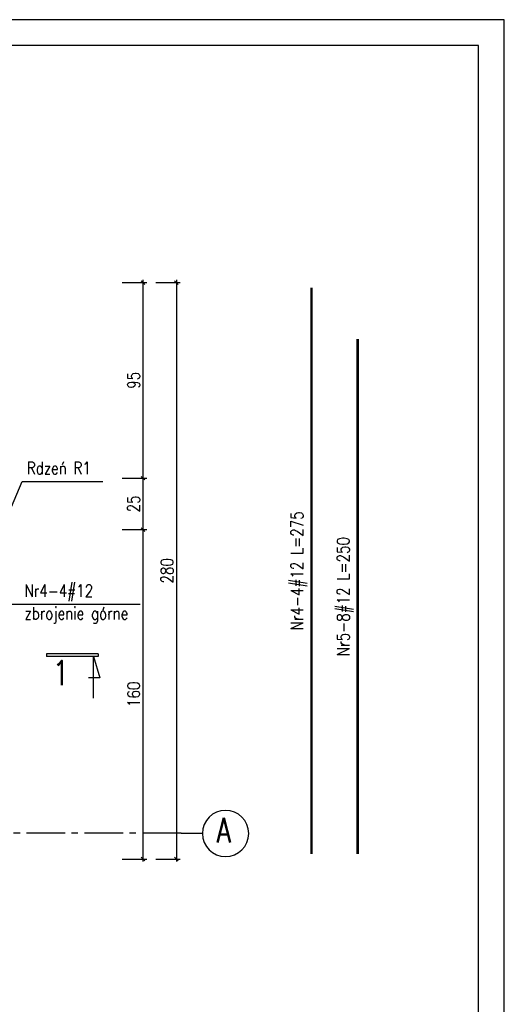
# Model space of a CAD drawing. Header units: millimetres. Extents: x 1295067 to 1326940, y -195766 to -188341.
# Tile 5 of 9: x 1303215 to 1305567, y -193124 to -188341. Entities that reach past the tile are written whole.
import ezdxf
from ezdxf.enums import TextEntityAlignment as Align

# ---------------------------------------------------------------- set-up
doc = ezdxf.new("R2010")
doc.units = ezdxf.units.MM
doc.header["$LTSCALE"] = 250
doc.linetypes.add('CENTER2', pattern=[1.125, 0.75, -0.125, 0.125, -0.125])
for name, color, linetype in [('11 - opisy TXT2', 4, 'Continuous'), ('111 - opisy TXT3', 2, 'Continuous'), ('2 - linie odniesienia opisy', 8, 'Continuous'), ('44 - osie 2', 6, 'CENTER2'), ('8 - zbrojenie', 8, 'Continuous')]:
    doc.layers.add(name, color=color, linetype=linetype)
doc.styles.add('TXT2', font='simplex.shx', dxfattribs={"width": 0.8, "height": 60})
doc.styles.add('TXT3', font='simplex.shx', dxfattribs={"width": 0.8, "height": 120})
doc.dimstyles.new('R1 - centymetry', dxfattribs={"dimtxt": 60, "dimasz": 17.5, "dimexe": 18.75, "dimexo": 18.75, "dimgap": 0.375, "dimtad": 0, "dimdec": 1, "dimlfac": 0.1, "dimrnd": 0.5, "dimdsep": 46, "dimtxsty": 'TXT2', "dimblk1": 'OBLIQUE', "dimblk2": 'OBLIQUE', "dimsah": 1, "dimcen": -0.75, "dimdle": 12.5, "dimclrt": 4, "dimadec": 0, "dimazin": 0, "dimtfac": 0.75, "dimtdec": 1, "dimtix": 1, "dimtmove": 2, "dimatfit": 3, "dimldrblk": 'OBLIQUE', "dimfxl": 100, "dimfxlon": 1, "dimtvp": 0.75, "dimtolj": 1, "dimtzin": 0, "dimarcsym": 0})
doc.dimstyles.new('wym zbr', dxfattribs={"dimtxt": 60, "dimasz": 35, "dimexe": 37.5, "dimexo": 37.5, "dimgap": 0.75, "dimtad": 0, "dimdec": 0, "dimlfac": 0.1, "dimzin": 0, "dimdsep": 46, "dimtxsty": 'TXT2', "dimblk1": 'OBLIQUE', "dimblk2": 'OBLIQUE', "dimsah": 1, "dimcen": -1.5, "dimdle": 25, "dimse1": 1, "dimse2": 1, "dimsd1": 1, "dimsd2": 1, "dimclrt": 4, "dimadec": 0, "dimazin": 0, "dimtfac": 0.75, "dimtdec": 0, "dimtix": 1, "dimtmove": 2, "dimatfit": 3, "dimldrblk": 'OBLIQUE', "dimfxl": 200, "dimfxlon": 1, "dimtvp": 0.75, "dimtolj": 1, "dimtzin": 0, "dimarcsym": 0})

# ---------------------------------------------------------------- blocks, each defined once
blk = doc.blocks.new('pozycj-l')
at = {"layer": '111 - opisy TXT3', "linetype": 'Continuous'}
blk.add_circle((-72, -0.2), 37.4, dxfattribs=at)
at = {"layer": '2 - linie odniesienia opisy', "linetype": 'Continuous'}
blk.add_line((0, 0), (-34.6, 0), dxfattribs=at)
at = {"layer": '111 - opisy TXT3', "linetype": 'Continuous', "style": 'TXT2', "width": 0.75}
blk.add_attdef('NR', text='', height=40, dxfattribs=at).set_placement((-71.7, -19.8), align=Align.CENTER)
blk = doc.blocks.new('_OBLIQUE')
at = {"color": 0, "linetype": 'ByBlock'}
blk.add_line((-0.5, -0.5), (0.5, 0.5), dxfattribs=at)
blk = doc.blocks.new('*D31')
at = {"layer": '2 - linie odniesienia opisy', "color": 0, "lineweight": -2, "transparency": 16777216}
for p, q in [((1303813.1, -189605.5), (1303813.1, -190580.5)), ((1303713.1, -189618), (1303831.9, -189618)), ((1303713.1, -190568), (1303831.9, -190568))]:
    blk.add_line(p, q, dxfattribs=at)
at = {"layer": 'Defpoints', "color": 0, "transparency": 16777216}
for p in [(1303191.1, -189618), (1303191.1, -190568), (1303813.1, -190568)]:
    blk.add_point(p, dxfattribs=at)
at = {"layer": '2 - linie odniesienia opisy', "color": 0, "linetype": 'ByBlock', "lineweight": -2, "transparency": 16777216, "xscale": 17.5, "yscale": 17.5, "zscale": 17.5}
for p, rotation in [((1303813.1, -189618), 90), ((1303813.1, -190568), 270)]:
    blk.add_blockref('_OBLIQUE', p, dxfattribs=dict(at, rotation=rotation))
at = {"layer": '2 - linie odniesienia opisy', "color": 4, "transparency": 16777216, "insert": (1303768.1, -190093), "char_height": 60, "attachment_point": 5, "rotation": 90, "style": 'TXT2'}
blk.add_mtext('\\A1;95', dxfattribs=at)
blk = doc.blocks.new('*D32')
at = {"layer": '2 - linie odniesienia opisy', "color": 0, "lineweight": -2, "transparency": 16777216}
for p, q in [((1303813.1, -190555.5), (1303813.1, -190830.5)), ((1303713.1, -190568), (1303831.9, -190568)), ((1303713.1, -190818), (1303831.9, -190818))]:
    blk.add_line(p, q, dxfattribs=at)
at = {"layer": 'Defpoints', "color": 0, "transparency": 16777216}
for p in [(1303191.1, -190568), (1303191.1, -190818), (1303813.1, -190818)]:
    blk.add_point(p, dxfattribs=at)
at = {"layer": '2 - linie odniesienia opisy', "color": 0, "linetype": 'ByBlock', "lineweight": -2, "transparency": 16777216, "xscale": 17.5, "yscale": 17.5, "zscale": 17.5}
for p, rotation in [((1303813.1, -190568), 90), ((1303813.1, -190818), 270)]:
    blk.add_blockref('_OBLIQUE', p, dxfattribs=dict(at, rotation=rotation))
at = {"layer": '2 - linie odniesienia opisy', "color": 4, "transparency": 16777216, "insert": (1303768.1, -190693), "char_height": 60, "attachment_point": 5, "rotation": 90, "style": 'TXT2'}
blk.add_mtext('\\A1;25', dxfattribs=at)
blk = doc.blocks.new('*D33')
at = {"layer": '2 - linie odniesienia opisy', "color": 0, "lineweight": -2, "transparency": 16777216}
for p, q in [((1303813.1, -190805.5), (1303813.1, -192430.5)), ((1303713.1, -190818), (1303831.9, -190818)), ((1303713.1, -192418), (1303831.9, -192418))]:
    blk.add_line(p, q, dxfattribs=at)
at = {"layer": 'Defpoints', "color": 0, "transparency": 16777216}
for p in [(1303191.1, -190818), (1303191.1, -192418), (1303813.1, -192418)]:
    blk.add_point(p, dxfattribs=at)
at = {"layer": '2 - linie odniesienia opisy', "color": 0, "linetype": 'ByBlock', "lineweight": -2, "transparency": 16777216, "xscale": 17.5, "yscale": 17.5, "zscale": 17.5}
for p, rotation in [((1303813.1, -190818), 90), ((1303813.1, -192418), 270)]:
    blk.add_blockref('_OBLIQUE', p, dxfattribs=dict(at, rotation=rotation))
at = {"layer": '2 - linie odniesienia opisy', "color": 4, "transparency": 16777216, "insert": (1303768.1, -191618), "char_height": 60, "attachment_point": 5, "rotation": 90, "style": 'TXT2'}
blk.add_mtext('\\A1;160', dxfattribs=at)
blk = doc.blocks.new('*D34')
at = {"layer": '2 - linie odniesienia opisy', "color": 0, "lineweight": -2, "transparency": 16777216}
for p, q in [((1303975.7, -189605.5), (1303975.7, -192430.5)), ((1303875.7, -189618), (1303994.5, -189618)), ((1303875.7, -192418), (1303994.5, -192418))]:
    blk.add_line(p, q, dxfattribs=at)
at = {"layer": 'Defpoints', "color": 0, "transparency": 16777216}
for p in [(1303191.1, -189618), (1303191.1, -192418), (1303975.7, -192418)]:
    blk.add_point(p, dxfattribs=at)
at = {"layer": '2 - linie odniesienia opisy', "color": 0, "linetype": 'ByBlock', "lineweight": -2, "transparency": 16777216, "xscale": 17.5, "yscale": 17.5, "zscale": 17.5}
for p, rotation in [((1303975.7, -189618), 90), ((1303975.7, -192418), 270)]:
    blk.add_blockref('_OBLIQUE', p, dxfattribs=dict(at, rotation=rotation))
at = {"layer": '2 - linie odniesienia opisy', "color": 4, "transparency": 16777216, "insert": (1303930.7, -191018), "char_height": 60, "attachment_point": 5, "rotation": 90, "style": 'TXT2'}
blk.add_mtext('\\A1;280', dxfattribs=at)
blk = doc.blocks.new('*D35')
at = {"layer": 'Defpoints', "color": 0, "transparency": 16777216}
for p in [(1304630.8, -189643), (1304630.8, -192393), (1304630.8, -192393)]:
    blk.add_point(p, dxfattribs=at)
at = {"layer": '8 - zbrojenie', "color": 4, "transparency": 16777216, "insert": (1304570.8, -191018), "char_height": 60, "attachment_point": 5, "rotation": 90, "style": 'TXT2'}
blk.add_mtext('\\A1;\\A1;Nr4-4#12 L=275', dxfattribs=at)
blk = doc.blocks.new('*D36')
at = {"layer": 'Defpoints', "color": 0, "transparency": 16777216}
for p in [(1304855.2, -189893), (1304855.2, -192393), (1304855.2, -192393)]:
    blk.add_point(p, dxfattribs=at)
at = {"layer": '8 - zbrojenie', "color": 4, "transparency": 16777216, "insert": (1304795.2, -191143), "char_height": 60, "attachment_point": 5, "rotation": 90, "style": 'TXT2'}
blk.add_mtext('\\A1;\\A1;Nr5-8#12 L=250', dxfattribs=at)
blk = doc.blocks.new('P8')
at = {"layer": '111 - opisy TXT3', "linetype": 'Continuous'}
for p, q in [((9.6, 5.1), (-90.8, 5.1)), ((-90.8, 5.1), (-90.8, 0.1)), ((9.6, 0.1), (-90.8, 0.1)), ((0, -80.9), (0, 0)), ((0, 0), (12.3, -41.7)), ((9.6, 5.1), (9.6, 0.1)), ((12.3, -41.7), (-9.2, -41.7))]:
    blk.add_line(p, q, dxfattribs=at)
at = {"layer": '111 - opisy TXT3', "style": 'TXT3', "width": 0.8}
blk.add_attdef('NR', text='', height=48, dxfattribs=at).set_placement((-21.6, -58.5), align=Align.RIGHT)

msp = doc.modelspace()

# ---------------------------------------------------------------- linework, layer by layer
at = {"layer": '111 - opisy TXT3'}
msp.add_lwpolyline([(1295691.51, -195641.39), (1305441.51, -195641.39), (1305441.51, -188466.39), (1295691.51, -188466.39)], close=True, dxfattribs=at)
at = {"layer": '2 - linie odniesienia opisy'}
for p, q in [((1303175.15, -190706.79), (1303227.27, -190583.7)), ((1303227.27, -190583.7), (1303618.92, -190583.7)), ((1302989.04, -191179.69), (1303799.63, -191179.69))]:
    msp.add_line(p, q, dxfattribs=at)
msp.add_lwpolyline([(1295066.51, -195766.39), (1305566.51, -195766.39), (1305566.51, -188341.39), (1295066.51, -188341.39)], close=True, dxfattribs=at)
at = {"layer": '2 - linie odniesienia opisy', "const_width": 12}
for points in [[(1304630.75, -189643.01), (1304630.75, -192393.01)], [(1304855.16, -189893.01), (1304855.16, -192393.01)]]:
    msp.add_lwpolyline(points, dxfattribs=at)
at = {"layer": '44 - osie 2'}
msp.add_line((1303998.1, -192293.01), (1298487.47, -192293.01), dxfattribs=at)

# ---------------------------------------------------------------- block references
at = {"layer": '2 - linie odniesienia opisy'}
ref = msp.add_blockref('P8', (1303572.77, -191434.01), dxfattribs=dict(at, xscale=2.5, yscale=2.5, zscale=2.5))
ref.add_attrib('NR', '1', dxfattribs={"layer": '111 - opisy TXT3', "height": 120, "style": 'TXT3', "width": 0.8}).set_placement((1303456.86, -191574.12), align=Align.RIGHT)
ref = msp.add_blockref('pozycj-l', (1303998.1, -192293.01), dxfattribs=dict(at, xscale=-3, yscale=3, zscale=3))
ref.add_attrib('NR', 'A', dxfattribs={"layer": '111 - opisy TXT3', "linetype": 'Continuous', "height": 120, "style": 'TXT2', "width": 0.75}).set_placement((1304205.95, -192338.16), align=Align.CENTER)

# ---------------------------------------------------------------- texts
at = {"layer": '11 - opisy TXT2', "style": 'TXT2', "width": 0.8}
for s, p in [('Rdzeń R1', (1303250.03, -190549.18)), ('Nr4-4#12', (1303238.38, -191145.17)), ('zbrojenie górne', (1303238.38, -191254.75))]:
    msp.add_text(s, height=60, dxfattribs=at).set_placement(p)

# ---------------------------------------------------------------- dimensions: what is measured, and where the dimension line sits
at = {"layer": '2 - linie odniesienia opisy'}
for base, p1, p2, picture, middle in [((1303813.15, -190568.01), (1303191.07, -189618.01), (1303191.07, -190568.01), '*D31', (1303768.15, -190093.01)), ((1303975.72, -192418.01), (1303191.07, -189618.01), (1303191.07, -192418.01), '*D34', (1303930.72, -191018.01)), ((1303813.15, -190818.01), (1303191.07, -190568.01), (1303191.07, -190818.01), '*D32', (1303768.15, -190693.01)), ((1303813.15, -192418.01), (1303191.07, -190818.01), (1303191.07, -192418.01), '*D33', (1303768.15, -191618.01))]:
    dim = msp.add_linear_dim(base=base, p1=p1, p2=p2, angle=90, dimstyle='R1 - centymetry', dxfattribs=at)
    dim.commit()
    dim.dimension.update_dxf_attribs({"geometry": picture, "text_midpoint": middle})
at = {"layer": '8 - zbrojenie'}
for base, p1, p2, text, picture, middle in [((1304630.75, -192393.01), (1304630.75, -189643.01), (1304630.75, -192393.01), '\\A1;Nr4-4#12 L=<>', '*D35', (1304570.75, -191018.01)), ((1304855.16, -192393.01), (1304855.16, -189893.01), (1304855.16, -192393.01), '\\A1;Nr5-8#12 L=<>', '*D36', (1304795.16, -191143.01))]:
    dim = msp.add_linear_dim(base=base, p1=p1, p2=p2, angle=90, text=text, dimstyle='wym zbr', override={"dimtxsty": 'TXT2', "dimldrblk": 'OBLIQUE'}, dxfattribs=at)
    dim.commit()
    dim.dimension.update_dxf_attribs({"geometry": picture, "text_midpoint": middle})

doc.saveas('drawing.dxf')
